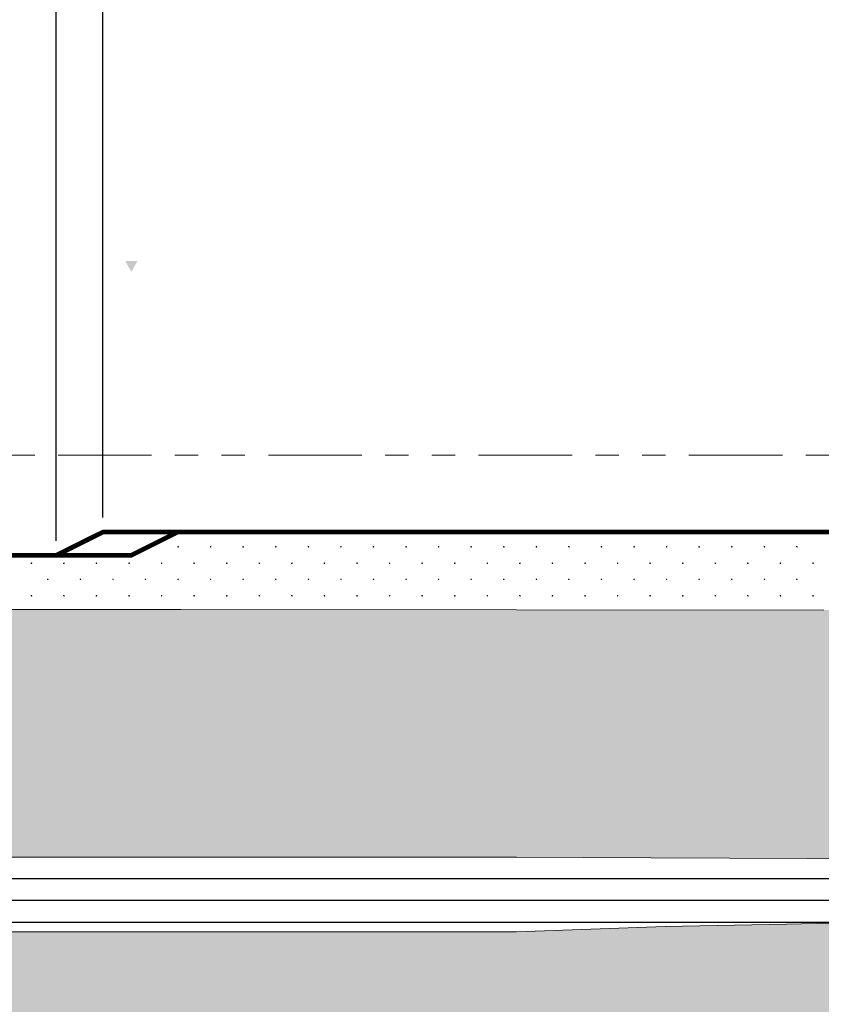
# Model space of a CAD drawing. Header units: millimetres. Extents: x 615418 to 955542, y 450519 to 646666.
# Tile 55 of 84: x 836847 to 853999, y 597996 to 619075. Entities that reach past the tile are written whole.
import ezdxf

# ---------------------------------------------------------------- set-up
doc = ezdxf.new("R2010")
doc.units = ezdxf.units.MM
doc.linetypes.add('ACISOTGB', pattern=[9, 4, -1, 1, -1, 1, -1])
for name, color, linetype in [('Bound', 7, 'Continuous'), ('Fill', 7, 'Continuous'), ('Бетон_условный', 7, 'Continuous')]:
    doc.layers.add(name, color=color, linetype=linetype)
doc.layers.add('ИИ_ОФОРМЛЕНИЕ_015', color=7, linetype='Continuous', lineweight=15)
doc.styles.get("Standard").update_dxf_attribs({"font": 'arial.ttf'})
doc.dimstyles.new('ISO-25', dxfattribs={"dimtxt": 2.5, "dimasz": 2.5, "dimexe": 1.25, "dimexo": 0.625, "dimtad": 1, "dimtxsty": 'Standard', "dimcen": 2.5, "dimadec": 0, "dimazin": 0, "dimtfac": 1, "dimtmove": 0, "dimatfit": 3, "dimfxl": 1, "dimarcsym": 0})
pattern_1 = [(197.87055, (767405.044, 606052.442), (-2090.787921, -696.5901627), [8.1465, -22691.8873]), (197.87055, (767060.044, 605707.442), (-2090.787921, -696.5901627), [8.1465, -22691.8873]), (270, (767052.3, 605704.9), (696.9293, 4e-14), [8.146, -688.4443]), (270, (767397.3, 606049.9), (696.9293, 4e-14), [8.146, -688.4443]), (342.12945, (767397.394, 606041.792), (19514.0205961, -6269.3114633), [8.1465, -22691.8873]), (342.12945, (767052.394, 605696.792), (19514.0205961, -6269.3114633), [8.1465, -22691.8873]), (53.95936, (767405.044, 606039.24), (3484.646535, 4876.131138), [8.1465, -9468.1]), (53.95936, (767060.044, 605694.24), (3484.646535, 4876.131138), [8.1465, -9468.1]), (126.04064, (767064.874, 605700.84), (-2090.787921, 2786.36065), [8.146, -9468.1007]), (126.04064, (767409.874, 606045.84), (-2090.787921, 2786.36065), [8.146, -9468.1007])]

# ---------------------------------------------------------------- blocks, each defined once
blk = doc.blocks.new('_ArchTick')
at = {"color": 0, "linetype": 'ByBlock', "const_width": 0.15}
blk.add_lwpolyline([(-0.5, -0.5), (0.5, 0.5)], dxfattribs=at)
blk = doc.blocks.new('*D74')
at = {"color": 0, "lineweight": -2, "ltscale": 200, "transparency": 16777216}
for p, q in [((838627, 608418), (838627, 632948)), ((896767, 612168), (896767, 632948)), ((896767, 632323), (838627, 632323))]:
    blk.add_line(p, q, dxfattribs=at)
at = {"layer": 'Defpoints', "color": 0, "ltscale": 200, "transparency": 16777216}
for p in [(838627, 632323), (896767, 611856), (838627, 608106)]:
    blk.add_point(p, dxfattribs=at)
at = {"color": 0, "lineweight": -2, "ltscale": 200, "transparency": 16777216, "xscale": 1250, "yscale": 1250, "zscale": 1250, "rotation": 180}
blk.add_blockref('_ArchTick', (838627, 632323), dxfattribs=at)
at = {"color": 0, "lineweight": -2, "ltscale": 200, "transparency": 16777216, "xscale": 1250, "yscale": 1250, "zscale": 1250}
blk.add_blockref('_ArchTick', (896767, 632323), dxfattribs=at)
at = {"color": 0, "ltscale": 200, "transparency": 16777216, "insert": (867697, 633274), "char_height": 1250, "attachment_point": 5, "bg_fill": 3, "box_fill_scale": 1.1, "bg_fill_color": 256, "bg_fill_true_color": 13158600, "bg_fill_transparency": 0}
blk.add_mtext('5814', dxfattribs=at)
blk = doc.blocks.new('*D75')
at = {"color": 0, "lineweight": -2, "ltscale": 200, "transparency": 16777216}
for p, q in [((838127, 632323), (838647, 634055)), ((838647, 634055), (841911, 634055)), ((837627, 607918), (837627, 632948)), ((838627, 608418), (838627, 632948)), ((838627, 632323), (837627, 632323))]:
    blk.add_line(p, q, dxfattribs=at)
at = {"layer": 'Defpoints', "color": 0, "ltscale": 200, "transparency": 16777216}
for p in [(837627, 632323), (838627, 608106), (837627, 607606)]:
    blk.add_point(p, dxfattribs=at)
at = {"color": 0, "lineweight": -2, "ltscale": 200, "transparency": 16777216, "xscale": 1250, "yscale": 1250, "zscale": 1250, "rotation": 180}
blk.add_blockref('_ArchTick', (837627, 632323), dxfattribs=at)
at = {"color": 0, "lineweight": -2, "ltscale": 200, "transparency": 16777216, "xscale": 1250, "yscale": 1250, "zscale": 1250}
blk.add_blockref('_ArchTick', (838627, 632323), dxfattribs=at)
at = {"color": 0, "ltscale": 200, "transparency": 16777216, "insert": (840279, 635006), "char_height": 1250, "attachment_point": 5, "bg_fill": 3, "box_fill_scale": 1.1, "bg_fill_color": 256, "bg_fill_true_color": 13158600, "bg_fill_transparency": 0}
blk.add_mtext('100', dxfattribs=at)

msp = doc.modelspace()

# ---------------------------------------------------------------- hatches: boundary and pattern name
at = {"layer": 'Fill'}
h = msp.add_hatch(dxfattribs=at)
h.set_pattern_fill('GR29', color=256, scale=1500, style=0, pattern_type=2)
h.set_pattern_definition(pattern_1)
h.paths.add_polyline_path([(795306.3, 614130.8), (795806.3, 614130.8), (795806.3, 614129.1), (795306.3, 614129.1)], flags=17)
h.paths.add_polyline_path([(795306.3, 613600.8), (795763, 613600.8)])
h.paths.add_polyline_path([(839235.8, 613675.8), (839105.8, 613905.8), (839365.8, 613905.8)], flags=16)
h.paths.add_polyline_path([(839550.8, 614000.8), (840050.8, 614000.8)], flags=16)
h.paths.add_polyline_path([(838727.5, 613350.8), (840050.8, 613350.8)])
h.paths.add_polyline_path([(817678.5, 613645.9), (817677.7, 613645.9), (817678.5, 613645.8)])
h = msp.add_hatch(dxfattribs=at)
h.set_pattern_fill('GR29', color=256, scale=1500, style=0, pattern_type=2)
h.set_pattern_definition(pattern_1)
h.paths.add_polyline_path([(840340.8, 613570.8), (840819.1, 613570.8)])
at = {"layer": 'Fill', "lineweight": 13}
h = msp.add_hatch(dxfattribs=at)
h.set_pattern_fill('GR30', color=256, scale=1500, pattern_type=2)
h.set_pattern_definition([(197.866148, (766950.019, 605597.732), (-1469.25, -489.3829239), [8.8168, -15942.6809]), (197.866148, (767197.519, 605845.232), (-1469.25, -489.3829239), [8.8168, -15942.6809]), (270, (767189.1, 605842.5), (489.75, 3e-14), [8.8168, -480.5661]), (270, (766941.6, 605595), (489.75, 3e-14), [8.8168, -480.5661]), (342.133852, (766941.694, 605586.242), (13713.0000001, -4404.4463148), [8.817, -15942.6807]), (342.133852, (767189.194, 605833.742), (13713.0000001, -4404.4463148), [8.817, -15942.6807]), (53.95219, (766949.944, 605583.392), (2448.75, 3425.680467), [8.817, -6649.238]), (53.95219, (767197.444, 605830.892), (2448.75, 3425.680467), [8.817, -6649.238]), (126.04781, (767202.694, 605838.092), (-1469.25, 1957.5316954), [8.8168, -6649.2382]), (126.04781, (766955.194, 605590.592), (-1469.25, 1957.5316954), [8.8168, -6649.2382])])
h.paths.add_polyline_path([(933579.3, 602648.5), (943944.1, 603034.7), (951843.6, 603295.4), (954042.3, 603379.5), (954989.5, 603415.7), (952542.3, 604231.5), (954042.3, 605231.5), (954042.3, 605512.1), (950535.1, 605748.2), (943944.1, 606214.7), (943496.9, 606250.4), (936616.8, 606252.6), (929736.7, 606258.9), (922856.7, 606269.1), (915976.6, 606282.8), (909096.5, 606299.3), (902216.5, 606317.9), (895336.4, 606337.9), (888456.3, 606358.3), (881576.2, 606378.3), (874696.2, 606397), (867816.1, 606413.5), (860936, 606427.2), (854055.9, 606437.4), (847475.8, 606438.8), (840295.8, 606445.8), (837106.8, 606445.8), (834117.9, 606445.8), (831128.9, 606445.9), (828139.9, 606445.9), (825151, 606445.9), (822162, 606445.9), (819173, 606445.9), (817678.5, 606445.9), (817678.5, 606445.8), (816922.4, 606485.4), (816175.6, 606517.7), (815428.8, 606549.5), (814681.9, 606581.4), (813935.1, 606613.2), (813188.3, 606645.1), (812441.5, 606675.7), (811694.6, 606706.2), (810947.8, 606736.8), (810200.9, 606767.4), (809454.1, 606795.8), (808707.2, 606824.3), (807960.3, 606852.8), (807213.4, 606881.3), (806466.5, 606907), (805719.6, 606932.7), (804972.7, 606958.5), (804225.8, 606984.2), (803478.8, 607006.5), (802731.8, 607028.9), (801984.8, 607051.2), (801237.9, 607073.6), (800490.8, 607092.2), (799743.8, 607110.7), (798996.7, 607129.3), (798249.7, 607147.8), (797502.6, 607162.3), (796755.5, 607176.8), (796008.4, 607191.3), (795161.3, 607205.8), (793411.4, 607124.1), (791761.5, 606882.5), (790111.6, 606491.6), (788461.7, 605968.4), (786811.8, 605335.8), (785161.9, 604621.6), (783512.1, 603856.8), (781862.2, 603074.9), (780450.5, 602420.5), (781424.5, 602419.5), (782398.6, 602418.6), (783372.6, 602417.6), (784346.7, 602416.6), (785320.7, 602415.6), (786294.8, 602414.7), (787268.8, 602413.7), (788242.9, 602412.7), (789217, 602411.7), (790191, 602410.7), (791165.1, 602409.8), (792139.1, 602408.8), (793113.2, 602407.8), (794087.2, 602406.8), (795230.8, 602406.8), (796008.2, 602381.8), (796755, 602357.8), (797501.9, 602333.8), (798248.8, 602309.8), (798995.4, 602279), (799742.1, 602248.3), (800488.8, 602217.5), (801235.5, 602186.8), (801982, 602149.8), (802728.5, 602112.7), (803475, 602075.7), (804221.5, 602038.7), (804967.9, 601996.1), (805714.3, 601953.5), (806460.6, 601910.9), (807207, 601868.3), (807953.2, 601821.1), (808699.4, 601773.9), (809445.7, 601726.7), (810191.9, 601679.5), (810938, 601628.8), (811684.2, 601578.2), (812430.3, 601527.5), (813176.5, 601476.9), (813922.6, 601424.1), (814668.6, 601371.4), (815414.7, 601318.6), (816160.8, 601265.8), (816906.9, 601212.3), (817678, 601145.9), (819173, 601145.9), (822162, 601145.9), (825151, 601145.9), (828139.9, 601145.9), (831128.9, 601145.9), (834117.9, 601145.9), (837106.8, 601145.8), (840295.8, 601145.8), (843649.5, 601143.8), (847475.8, 601145.8), (850356.8, 601128.3), (853710.5, 601115.5), (857064.2, 601100), (860417.9, 601082.4), (863771.6, 601063.7), (867125.2, 601044.5), (870478.9, 601025.7), (873832.6, 601008.2), (877186.3, 600992.6), (880540, 600979.8), (883893.6, 600970.2), (887247.3, 600964.3), (890601, 600962.3), (892119.9, 601012.4), (902484.8, 601398.7), (912849.6, 601812.2), (923214.4, 602235)])
h = msp.add_hatch(dxfattribs=at)
h.set_pattern_fill('GR29', color=256, scale=1500, pattern_type=2)
h.set_pattern_definition(pattern_1)
h.paths.add_polyline_path([(946165.8, 599637.2), (950535.1, 599915.3), (954042.3, 600127.5), (954042.3, 602231.5), (955542.3, 603231.5), (954989.5, 603415.7), (954042.3, 603379.5), (951843.6, 603295.4), (943944.1, 603034.7), (933579.3, 602648.5), (923214.4, 602235), (912849.6, 601812.2), (902484.8, 601398.7), (892119.9, 601012.4), (890601, 600962.3), (886930.5, 600781.1), (884340, 600669.3), (881749.5, 600557.5), (879158.8, 600462.1), (876568.2, 600366.7), (873977.5, 600271.3), (871386.9, 600175.9), (868796.1, 600100.4), (866205.3, 600025), (863614.5, 599949.5), (861023.8, 599874), (858432.9, 599820.9), (855841.9, 599767.9), (853251, 599714.8), (850660.1, 599661.8), (847475.8, 599545.8), (840295.8, 599545.8), (837106.8, 599545.8), (834117.9, 599545.8), (831128.9, 599545.8), (828139.9, 599545.9), (825151, 599545.9), (822162, 599545.9), (819173, 599545.9), (817678.5, 599545.8), (816903.7, 599474.9), (816157.8, 599418.1), (815411.8, 599362), (814665.9, 599305.8), (813920, 599249.7), (813174, 599193.6), (812428, 599139.8), (811682, 599085.9), (810936, 599032.1), (810190.1, 598978.2), (809444, 598928), (808697.8, 598877.8), (807951.7, 598827.6), (807205.6, 598777.4), (806459.4, 598732.1), (805713.2, 598686.8), (804966.9, 598641.5), (804220.7, 598596.3), (803474.2, 598556.9), (802727.8, 598517.5), (801981.4, 598478.1), (801235, 598438.7), (800488.4, 598406.1), (799741.8, 598373.4), (798995.2, 598340.7), (798248.6, 598308), (797501.7, 598282.4), (796754.9, 598256.9), (796008.1, 598231.4), (795136.3, 598205.1), (795071.3, 598205.7), (793411.4, 598203.9), (791761.5, 598198.1), (790111.6, 598188.7), (788461.7, 598176.1), (786811.8, 598160.8), (785161.9, 598143.7), (783512.1, 598125.2), (781862.2, 598106.4), (780212.3, 598088), (778562.4, 598070.8), (776912.5, 598055.6), (775262.6, 598043), (773612.7, 598033.6), (771962.8, 598027.8), (770212.9, 598025.8), (765601, 598053), (761089.1, 598133.5), (756577.2, 598263.6), (752065.3, 598437.8), (747553.4, 598648.3), (743041.5, 598886.1), (738529.6, 599140.7), (734017.7, 599401), (729505.8, 599655.6), (724993.9, 599893.3), (720482, 600103.9), (715970.1, 600278.1), (711458.2, 600408.2), (706946.3, 600488.6), (702434.4, 600515.8), (688535.1, 600172.8), (657179.2, 600049), (648050.1, 600607.1), (638506.2, 601983), (633618.5, 603231.5), (632118.4, 602231.5), (632118.4, 594516.2), (648050.1, 593573.8), (688535.1, 593577.4), (705044.4, 593577.3), (721336.5, 593180.5), (737628.6, 592783.6), (755362.9, 594099.9), (766712.9, 594451.3), (770212.9, 594545.8), (795161.3, 594606.1), (798250.3, 594601.9), (801239.2, 594590.3), (804228.2, 594571.5), (807217.2, 594546.3), (810206.1, 594515.8), (813195.1, 594481.5), (816184.1, 594444.7), (819173, 594407), (822162, 594370.2), (825151, 594335.8), (828139.9, 594305.4), (831128.9, 594280.2), (834117.9, 594261.4), (837106.8, 594249.8), (840295.8, 594245.8), (847475.8, 594245.7), (885266.5, 593669.6)])
at = {"layer": 'Fill'}
h = msp.add_hatch(dxfattribs=at)
h.set_pattern_fill('GR07', color=256, scale=2000, pattern_type=2)
h.set_pattern_definition([(0, (766695, 605355.8), (0, 1400), [3266, 0]), (0, (766695, 605821.8), (0, 1400), [3266, 0]), (0, (766695, 606289.8), (0, 1400), [3266, 0])])
h.paths.add_polyline_path([(861023.8, 599874), (863614.5, 599949.5), (866205.3, 600025), (868796.1, 600100.4), (871386.9, 600175.9), (873977.5, 600271.3), (876568.2, 600366.7), (879158.8, 600462.1), (881749.5, 600557.5), (884340, 600669.3), (886930.5, 600781.1), (890601, 600962.3), (887247.3, 600964.3), (883893.6, 600970.2), (880540, 600979.8), (877186.3, 600992.6), (873832.6, 601008.2), (870478.9, 601025.7), (867125.2, 601044.5), (863771.6, 601063.7), (860417.9, 601082.4), (857064.2, 601100), (853710.5, 601115.5), (850356.8, 601128.3), (847475.8, 601145.8), (843649.5, 601143.8), (840295.8, 601145.8), (837106.8, 601145.8), (834117.9, 601145.9), (831128.9, 601145.9), (828139.9, 601145.9), (825151, 601145.9), (822162, 601145.9), (819173, 601145.9), (817679.7, 601145.9), (816926.8, 601117.8), (816179.8, 601094.9), (815432.7, 601072.3), (814685.7, 601049.6), (813938.7, 601027), (813191.7, 601004.4), (812444.6, 600982.6), (811697.6, 600960.9), (810950.5, 600939.2), (810203.5, 600917.5), (809456.4, 600897.2), (808709.4, 600877), (807962.3, 600856.7), (807215.3, 600836.5), (806468.2, 600818.2), (805721.1, 600799.9), (804974, 600781.7), (804227, 600763.4), (803479.9, 600747.5), (802732.7, 600731.6), (801985.6, 600715.7), (801238.5, 600699.8), (800491.4, 600686.6), (799744.3, 600673.5), (798997.1, 600660.3), (798250, 600647.1), (797502.8, 600636.8), (796755.6, 600626.5), (796008.5, 600616.1), (795261.3, 600605.8), (796008.3, 600585.6), (796755.2, 600565.4), (797502.2, 600545.2), (798249.2, 600525), (798996, 600499.1), (799742.9, 600473.2), (800489.7, 600447.4), (801236.6, 600421.5), (801983.3, 600390.3), (802730, 600359.2), (803476.7, 600328), (804223.5, 600296.8), (804970.1, 600261), (805716.7, 600225.1), (806463.3, 600189.3), (807209.9, 600153.4), (807956.5, 600113.7), (808703, 600074), (809449.5, 600034.3), (810196.1, 599994.5), (810942.5, 599951.9), (811689, 599909.3), (812435.4, 599866.7), (813181.9, 599824.1), (813928.3, 599779.7), (814674.7, 599735.3), (815421.2, 599690.8), (816167.6, 599646.4), (816914, 599601.4), (817678.5, 599545.8), (819173, 599545.9), (822162, 599545.9), (825151, 599545.9), (828139.9, 599545.9), (831128.9, 599545.8), (834117.9, 599545.8), (837106.8, 599545.8), (840295.8, 599545.8), (847475.8, 599545.8), (850660.1, 599661.8), (853251, 599714.8), (855841.9, 599767.9), (858432.9, 599820.9)])

# ---------------------------------------------------------------- linework, layer by layer
at = {"layer": 'Bound', "color": 7, "linetype": 'Continuous', "lineweight": 0, "flags": 128}
for points in [[(854055.9, 606437.4), (847475.8, 606438.8), (840295.8, 606445.8), (837106.8, 606445.8), (834117.9, 606445.8), (831128.9, 606445.9), (828139.9, 606445.9), (825151, 606445.9), (822162, 606445.9)], [(857064.2, 601100), (853710.5, 601115.5), (850356.8, 601128.3), (847475.8, 601145.8), (843649.5, 601143.8), (840295.8, 601145.8), (837106.8, 601145.8), (834117.9, 601145.9), (831128.9, 601145.9), (828139.9, 601145.9), (825151, 601145.9), (822162, 601145.9)], [(855841.9, 599767.9), (853251, 599714.8), (850660.1, 599661.8), (847475.8, 599545.8), (840295.8, 599545.8), (837106.8, 599545.8), (834117.9, 599545.8), (831128.9, 599545.8), (828139.9, 599545.9), (825151, 599545.9), (822162, 599545.9)]]:
    msp.add_lwpolyline(points, dxfattribs=at)
at = {"layer": 'Fill', "linetype": 'Continuous', "lineweight": 13}
for p, q in [((840237.6, 607797.2), (840229.9, 607794.7)), ((840229.9, 607794.7), (840229.9, 607786.5)), ((840230, 607786.6), (840237.7, 607784.1)), ((840237.6, 607784), (840242.4, 607790.6)), ((840242.5, 607790.6), (840237.7, 607797.2)), ((840934.6, 607797.2), (840926.8, 607794.7)), ((840926.8, 607794.7), (840926.8, 607786.5)), ((840926.9, 607786.6), (840934.7, 607784.1)), ((840939.4, 607790.6), (840934.6, 607797.2)), ((840934.6, 607784), (840939.3, 607790.6)), ((841631.5, 607797.2), (841623.7, 607794.7)), ((841623.8, 607794.7), (841623.8, 607786.5)), ((841623.8, 607786.6), (841631.6, 607784.1)), ((841636.3, 607790.6), (841631.5, 607797.2)), ((841631.5, 607784), (841636.3, 607790.6)), ((842328.4, 607797.2), (842320.7, 607794.7)), ((842320.7, 607794.7), (842320.7, 607786.5)), ((842320.8, 607786.6), (842328.5, 607784.1)), ((842333.2, 607790.6), (842328.4, 607797.2)), ((842328.4, 607784), (842333.2, 607790.6)), ((843025.3, 607797.2), (843017.6, 607794.7)), ((843017.6, 607794.7), (843017.6, 607786.5)), ((843017.7, 607786.6), (843025.4, 607784.1)), ((843025.3, 607784), (843030.1, 607790.6)), ((843030.2, 607790.6), (843025.4, 607797.2)), ((843722.3, 607797.2), (843714.5, 607794.7)), ((843714.6, 607794.7), (843714.6, 607786.5)), ((843714.6, 607786.6), (843722.4, 607784.1)), ((843727.1, 607790.6), (843722.3, 607797.2)), ((843722.3, 607784), (843727.1, 607790.6)), ((844419.2, 607797.2), (844411.4, 607794.7)), ((844411.5, 607794.7), (844411.5, 607786.5)), ((844411.5, 607786.6), (844419.3, 607784.1)), ((844424, 607790.6), (844419.2, 607797.2)), ((844419.2, 607784), (844424, 607790.6)), ((845116.1, 607797.2), (845108.4, 607794.7)), ((845108.4, 607794.7), (845108.4, 607786.5)), ((845108.5, 607786.6), (845116.2, 607784.1)), ((845116.1, 607784), (845120.9, 607790.6)), ((845121, 607790.6), (845116.2, 607797.2)), ((845813.1, 607797.2), (845805.3, 607794.7)), ((845805.3, 607794.7), (845805.3, 607786.5)), ((845805.4, 607786.6), (845813.2, 607784.1)), ((845817.9, 607790.6), (845813.1, 607797.2)), ((845813.1, 607784), (845817.8, 607790.6)), ((846510, 607797.2), (846502.2, 607794.7)), ((846502.3, 607794.7), (846502.3, 607786.5)), ((846502.3, 607786.6), (846510.1, 607784.1)), ((846514.8, 607790.6), (846510, 607797.2)), ((846510, 607784), (846514.8, 607790.6)), ((847206.9, 607797.2), (847199.2, 607794.7)), ((847199.2, 607794.7), (847199.2, 607786.5)), ((847199.3, 607786.6), (847207, 607784.1)), ((847206.9, 607784), (847211.7, 607790.6)), ((847211.7, 607790.6), (847207, 607797.2)), ((847903.8, 607797.2), (847896.1, 607794.7)), ((847896.1, 607794.7), (847896.1, 607786.5)), ((847896.2, 607786.6), (847903.9, 607784.1)), ((847903.8, 607784), (847908.6, 607790.6)), ((847908.7, 607790.6), (847903.9, 607797.2)), ((848600.8, 607797.2), (848593, 607794.7)), ((848593.1, 607794.7), (848593.1, 607786.5)), ((848593.1, 607786.6), (848600.9, 607784.1)), ((848605.6, 607790.6), (848600.8, 607797.2)), ((848600.8, 607784), (848605.6, 607790.6)), ((849297.7, 607797.2), (849289.9, 607794.7)), ((849290, 607794.7), (849290, 607786.5)), ((849290.1, 607786.6), (849297.8, 607784.1)), ((849302.5, 607790.6), (849297.7, 607797.2)), ((849297.7, 607784), (849302.5, 607790.6)), ((849994.6, 607797.2), (849986.9, 607794.7)), ((849986.9, 607794.7), (849986.9, 607786.5)), ((849987, 607786.6), (849994.7, 607784.1)), ((849994.6, 607784), (849999.4, 607790.6)), ((849999.5, 607790.6), (849994.7, 607797.2)), ((850691.6, 607797.2), (850683.8, 607794.7)), ((850683.9, 607794.7), (850683.9, 607786.5)), ((850683.9, 607786.6), (850691.7, 607784.1)), ((850696.4, 607790.6), (850691.6, 607797.2)), ((850691.6, 607784), (850696.4, 607790.6)), ((851388.5, 607797.2), (851380.7, 607794.7)), ((851380.8, 607794.7), (851380.8, 607786.5)), ((851380.8, 607786.6), (851388.6, 607784.1)), ((851393.3, 607790.6), (851388.5, 607797.2)), ((851388.5, 607784), (851393.3, 607790.6)), ((852085.4, 607797.2), (852077.7, 607794.7)), ((852077.7, 607794.7), (852077.7, 607786.5)), ((852077.8, 607786.6), (852085.5, 607784.1)), ((852085.4, 607784), (852090.2, 607790.6)), ((852090.2, 607790.6), (852085.5, 607797.2)), ((852782.3, 607797.2), (852774.6, 607794.7)), ((852774.6, 607794.7), (852774.6, 607786.5)), ((852774.7, 607786.6), (852782.5, 607784.1)), ((852782.3, 607784), (852787.1, 607790.6)), ((852787.2, 607790.6), (852782.4, 607797.2)), ((853479.3, 607797.2), (853471.5, 607794.7)), ((853471.6, 607794.7), (853471.6, 607786.5)), ((853471.6, 607786.6), (853479.4, 607784.1)), ((853484.1, 607790.6), (853479.3, 607797.2)), ((853479.3, 607784), (853484.1, 607790.6)), ((837098, 607445.6), (837090.2, 607443.1)), ((837090.3, 607443.1), (837090.3, 607435)), ((837090.3, 607435), (837098.1, 607432.5)), ((837102.8, 607439), (837098, 607445.6)), ((837098, 607432.4), (837102.8, 607439)), ((837794.9, 607445.6), (837787.2, 607443.1)), ((837787.2, 607443.1), (837787.2, 607435)), ((837787.3, 607435), (837795, 607432.5)), ((837799.7, 607439), (837794.9, 607445.6)), ((837794.9, 607432.4), (837799.7, 607439)), ((838491.8, 607445.6), (838484.1, 607443.1)), ((838484.1, 607443.1), (838484.1, 607435)), ((838484.2, 607435), (838491.9, 607432.5)), ((838491.8, 607432.4), (838496.6, 607439)), ((838496.7, 607439), (838491.9, 607445.6)), ((839188.8, 607445.6), (839181, 607443.1)), ((839181.1, 607443.1), (839181.1, 607435)), ((839181.1, 607435), (839188.9, 607432.5)), ((839193.6, 607439), (839188.8, 607445.6)), ((839188.8, 607432.4), (839193.6, 607439)), ((839885.7, 607445.6), (839877.9, 607443.1)), ((839878, 607443.1), (839878, 607435)), ((839878, 607435), (839885.8, 607432.5)), ((839890.5, 607439), (839885.7, 607445.6)), ((839885.7, 607432.4), (839890.5, 607439)), ((840582.6, 607445.6), (840574.9, 607443.1)), ((840574.9, 607443.1), (840574.9, 607435)), ((840575, 607435), (840582.7, 607432.5)), ((840582.6, 607432.4), (840587.4, 607439)), ((840587.5, 607439), (840582.7, 607445.6)), ((841279.6, 607445.6), (841271.8, 607443.1)), ((841271.8, 607443.1), (841271.8, 607435)), ((841271.9, 607435), (841279.7, 607432.5)), ((841284.4, 607439), (841279.6, 607445.6)), ((841279.6, 607432.4), (841284.3, 607439)), ((841976.5, 607445.6), (841968.7, 607443.1)), ((841968.8, 607443.1), (841968.8, 607435)), ((841968.8, 607435), (841976.6, 607432.5)), ((841981.3, 607439), (841976.5, 607445.6)), ((841976.5, 607432.4), (841981.3, 607439)), ((842673.4, 607445.6), (842665.7, 607443.1)), ((842665.7, 607443.1), (842665.7, 607435)), ((842665.8, 607435), (842673.5, 607432.5)), ((842678.2, 607439), (842673.4, 607445.6)), ((842673.4, 607432.4), (842678.2, 607439)), ((843370.3, 607445.6), (843362.6, 607443.1)), ((843362.6, 607443.1), (843362.6, 607435)), ((843362.7, 607435), (843370.4, 607432.5)), ((843370.3, 607432.4), (843375.1, 607439)), ((843375.2, 607439), (843370.4, 607445.6)), ((844067.3, 607445.6), (844059.5, 607443.1)), ((844059.6, 607443.1), (844059.6, 607435)), ((844059.6, 607435), (844067.4, 607432.5)), ((844072.1, 607439), (844067.3, 607445.6)), ((844067.3, 607432.4), (844072.1, 607439)), ((844764.2, 607445.6), (844756.4, 607443.1)), ((844756.5, 607443.1), (844756.5, 607435)), ((844756.5, 607435), (844764.3, 607432.5)), ((844769, 607439), (844764.2, 607445.6)), ((844764.2, 607432.4), (844769, 607439)), ((845461.1, 607445.6), (845453.4, 607443.1)), ((845453.4, 607443.1), (845453.4, 607435)), ((845453.5, 607435), (845461.2, 607432.5)), ((845461.1, 607432.4), (845465.9, 607439)), ((845466, 607439), (845461.2, 607445.6)), ((846158.1, 607445.6), (846150.3, 607443.1)), ((846150.3, 607443.1), (846150.3, 607435)), ((846150.4, 607435), (846158.2, 607432.5)), ((846162.9, 607439), (846158.1, 607445.6)), ((846158.1, 607432.4), (846162.8, 607439)), ((846855, 607445.6), (846847.2, 607443.1)), ((846847.3, 607443.1), (846847.3, 607435)), ((846847.3, 607435), (846855.1, 607432.5)), ((846859.8, 607439), (846855, 607445.6)), ((846855, 607432.4), (846859.8, 607439)), ((847551.9, 607445.6), (847544.2, 607443.1)), ((847544.2, 607443.1), (847544.2, 607435)), ((847544.3, 607435), (847552, 607432.5)), ((847551.9, 607432.4), (847556.7, 607439)), ((847556.7, 607439), (847552, 607445.6)), ((848248.8, 607445.6), (848241.1, 607443.1)), ((848241.1, 607443.1), (848241.1, 607435)), ((848241.2, 607435), (848248.9, 607432.5)), ((848248.8, 607432.4), (848253.6, 607439)), ((848253.7, 607439), (848248.9, 607445.6)), ((848945.8, 607445.6), (848938, 607443.1)), ((848938.1, 607443.1), (848938.1, 607435)), ((848938.1, 607435), (848945.9, 607432.5)), ((848950.6, 607439), (848945.8, 607445.6)), ((848945.8, 607432.4), (848950.6, 607439)), ((849642.7, 607445.6), (849634.9, 607443.1)), ((849635, 607443.1), (849635, 607435)), ((849635.1, 607435), (849642.8, 607432.5)), ((849647.5, 607439), (849642.7, 607445.6)), ((849642.7, 607432.4), (849647.5, 607439)), ((850339.6, 607445.6), (850331.9, 607443.1)), ((850331.9, 607443.1), (850331.9, 607435)), ((850332, 607435), (850339.7, 607432.5)), ((850339.6, 607432.4), (850344.4, 607439)), ((850344.5, 607439), (850339.7, 607445.6)), ((851036.6, 607445.6), (851028.8, 607443.1)), ((851028.9, 607443.1), (851028.9, 607435)), ((851028.9, 607435), (851036.7, 607432.5)), ((851041.4, 607439), (851036.6, 607445.6)), ((851036.6, 607432.4), (851041.4, 607439)), ((851733.5, 607445.6), (851725.7, 607443.1)), ((851725.8, 607443.1), (851725.8, 607435)), ((851725.8, 607435), (851733.6, 607432.5)), ((851738.3, 607439), (851733.5, 607445.6)), ((851733.5, 607432.4), (851738.3, 607439)), ((852430.4, 607445.6), (852422.7, 607443.1)), ((852422.7, 607443.1), (852422.7, 607435)), ((852422.8, 607435), (852430.5, 607432.5)), ((852430.4, 607432.4), (852435.2, 607439)), ((852435.2, 607439), (852430.5, 607445.6)), ((853127.3, 607445.6), (853119.6, 607443.1)), ((853119.6, 607443.1), (853119.6, 607435)), ((853119.7, 607435), (853127.5, 607432.5)), ((853127.3, 607432.4), (853132.1, 607439)), ((853132.2, 607439), (853127.4, 607445.6)), ((853824.3, 607445.6), (853816.5, 607443.1)), ((853816.6, 607443.1), (853816.6, 607435)), ((853816.6, 607435), (853824.4, 607432.5)), ((853829.1, 607439), (853824.3, 607445.6)), ((853824.3, 607432.4), (853829.1, 607439)), ((837449.9, 607100.6), (837442.2, 607098.1)), ((837442.2, 607098.1), (837442.2, 607090)), ((837442.3, 607090), (837450, 607087.5)), ((837454.7, 607094), (837449.9, 607100.6)), ((837449.9, 607087.4), (837454.7, 607094)), ((838146.8, 607100.6), (838139.1, 607098.1)), ((838139.1, 607098.1), (838139.1, 607090)), ((838139.2, 607090), (838146.9, 607087.5)), ((838146.8, 607087.4), (838151.6, 607094)), ((838151.7, 607094), (838146.9, 607100.6)), ((838843.8, 607100.6), (838836, 607098.1)), ((838836.1, 607098.1), (838836.1, 607090)), ((838836.1, 607090), (838843.9, 607087.5)), ((838848.6, 607094), (838843.8, 607100.6)), ((838843.8, 607087.4), (838848.6, 607094)), ((839540.7, 607100.6), (839532.9, 607098.1)), ((839533, 607098.1), (839533, 607090)), ((839533, 607090), (839540.8, 607087.5)), ((839545.5, 607094), (839540.7, 607100.6)), ((839540.7, 607087.4), (839545.5, 607094)), ((840237.6, 607100.6), (840229.9, 607098.1)), ((840229.9, 607098.1), (840229.9, 607090)), ((840230, 607090), (840237.7, 607087.5)), ((840237.6, 607087.4), (840242.4, 607094)), ((840242.5, 607094), (840237.7, 607100.6)), ((840934.6, 607100.6), (840926.8, 607098.1)), ((840926.8, 607098.1), (840926.8, 607090)), ((840926.9, 607090), (840934.7, 607087.5)), ((840939.4, 607094), (840934.6, 607100.6)), ((840934.6, 607087.4), (840939.3, 607094)), ((841631.5, 607100.6), (841623.7, 607098.1)), ((841623.8, 607098.1), (841623.8, 607090)), ((841623.8, 607090), (841631.6, 607087.5)), ((841636.3, 607094), (841631.5, 607100.6)), ((841631.5, 607087.4), (841636.3, 607094)), ((842328.4, 607100.6), (842320.7, 607098.1)), ((842320.7, 607098.1), (842320.7, 607090)), ((842320.8, 607090), (842328.5, 607087.5)), ((842333.2, 607094), (842328.4, 607100.6)), ((842328.4, 607087.4), (842333.2, 607094)), ((843025.3, 607100.6), (843017.6, 607098.1)), ((843017.6, 607098.1), (843017.6, 607090)), ((843017.7, 607090), (843025.4, 607087.5)), ((843025.3, 607087.4), (843030.1, 607094)), ((843030.2, 607094), (843025.4, 607100.6)), ((843722.3, 607100.6), (843714.5, 607098.1)), ((843714.6, 607098.1), (843714.6, 607090)), ((843714.6, 607090), (843722.4, 607087.5)), ((843727.1, 607094), (843722.3, 607100.6)), ((843722.3, 607087.4), (843727.1, 607094)), ((844419.2, 607100.6), (844411.4, 607098.1)), ((844411.5, 607098.1), (844411.5, 607090)), ((844411.5, 607090), (844419.3, 607087.5)), ((844424, 607094), (844419.2, 607100.6)), ((844419.2, 607087.4), (844424, 607094)), ((845116.1, 607100.6), (845108.4, 607098.1)), ((845108.4, 607098.1), (845108.4, 607090)), ((845108.5, 607090), (845116.2, 607087.5)), ((845116.1, 607087.4), (845120.9, 607094)), ((845121, 607094), (845116.2, 607100.6)), ((845813.1, 607100.6), (845805.3, 607098.1)), ((845805.3, 607098.1), (845805.3, 607090)), ((845805.4, 607090), (845813.2, 607087.5)), ((845817.9, 607094), (845813.1, 607100.6)), ((845813.1, 607087.4), (845817.8, 607094)), ((846510, 607100.6), (846502.2, 607098.1)), ((846502.3, 607098.1), (846502.3, 607090)), ((846502.3, 607090), (846510.1, 607087.5)), ((846514.8, 607094), (846510, 607100.6)), ((846510, 607087.4), (846514.8, 607094)), ((847206.9, 607100.6), (847199.2, 607098.1)), ((847199.2, 607098.1), (847199.2, 607090)), ((847199.3, 607090), (847207, 607087.5)), ((847206.9, 607087.4), (847211.7, 607094)), ((847211.7, 607094), (847207, 607100.6)), ((847903.8, 607100.6), (847896.1, 607098.1)), ((847896.1, 607098.1), (847896.1, 607090)), ((847896.2, 607090), (847903.9, 607087.5)), ((847903.8, 607087.4), (847908.6, 607094)), ((847908.7, 607094), (847903.9, 607100.6)), ((848600.8, 607100.6), (848593, 607098.1)), ((848593.1, 607098.1), (848593.1, 607090)), ((848593.1, 607090), (848600.9, 607087.5)), ((848605.6, 607094), (848600.8, 607100.6)), ((848600.8, 607087.4), (848605.6, 607094)), ((849297.7, 607100.6), (849289.9, 607098.1)), ((849290, 607098.1), (849290, 607090)), ((849290.1, 607090), (849297.8, 607087.5)), ((849302.5, 607094), (849297.7, 607100.6)), ((849297.7, 607087.4), (849302.5, 607094)), ((849994.6, 607100.6), (849986.9, 607098.1)), ((849986.9, 607098.1), (849986.9, 607090)), ((849987, 607090), (849994.7, 607087.5)), ((849994.6, 607087.4), (849999.4, 607094)), ((849999.5, 607094), (849994.7, 607100.6)), ((850691.6, 607100.6), (850683.8, 607098.1)), ((850683.9, 607098.1), (850683.9, 607090)), ((850683.9, 607090), (850691.7, 607087.5)), ((850696.4, 607094), (850691.6, 607100.6)), ((850691.6, 607087.4), (850696.4, 607094)), ((851388.5, 607100.6), (851380.7, 607098.1)), ((851380.8, 607098.1), (851380.8, 607090)), ((851380.8, 607090), (851388.6, 607087.5)), ((851393.3, 607094), (851388.5, 607100.6)), ((851388.5, 607087.4), (851393.3, 607094)), ((852085.4, 607100.6), (852077.7, 607098.1)), ((852077.7, 607098.1), (852077.7, 607090)), ((852077.8, 607090), (852085.5, 607087.5)), ((852085.4, 607087.4), (852090.2, 607094)), ((852090.2, 607094), (852085.5, 607100.6)), ((852782.3, 607100.6), (852774.6, 607098.1)), ((852774.6, 607098.1), (852774.6, 607090)), ((852774.7, 607090), (852782.5, 607087.5)), ((852782.3, 607087.4), (852787.1, 607094)), ((852787.2, 607094), (852782.4, 607100.6)), ((853479.3, 607100.6), (853471.5, 607098.1)), ((853471.6, 607098.1), (853471.6, 607090)), ((853471.6, 607090), (853479.4, 607087.5)), ((853484.1, 607094), (853479.3, 607100.6)), ((853479.3, 607087.4), (853484.1, 607094)), ((837098, 606749), (837090.2, 606746.5)), ((837090.3, 606746.5), (837090.3, 606738.4)), ((837090.3, 606738.4), (837098.1, 606735.9)), ((837102.8, 606742.4), (837098, 606749)), ((837098, 606735.8), (837102.8, 606742.4)), ((837794.9, 606749), (837787.2, 606746.5)), ((837787.2, 606746.5), (837787.2, 606738.4)), ((837787.3, 606738.4), (837795, 606735.9)), ((837799.7, 606742.4), (837794.9, 606749)), ((837794.9, 606735.8), (837799.7, 606742.4)), ((838491.8, 606749), (838484.1, 606746.5)), ((838484.1, 606746.5), (838484.1, 606738.4)), ((838484.2, 606738.4), (838491.9, 606735.9)), ((838491.8, 606735.8), (838496.6, 606742.4)), ((838496.7, 606742.4), (838491.9, 606749)), ((839188.8, 606749), (839181, 606746.5)), ((839181.1, 606746.5), (839181.1, 606738.4)), ((839181.1, 606738.4), (839188.9, 606735.9)), ((839193.6, 606742.4), (839188.8, 606749)), ((839188.8, 606735.8), (839193.6, 606742.4)), ((839885.7, 606749), (839877.9, 606746.5)), ((839878, 606746.5), (839878, 606738.4)), ((839878, 606738.4), (839885.8, 606735.9)), ((839890.5, 606742.4), (839885.7, 606749)), ((839885.7, 606735.8), (839890.5, 606742.4)), ((840582.6, 606749), (840574.9, 606746.5)), ((840574.9, 606746.5), (840574.9, 606738.4)), ((840575, 606738.4), (840582.7, 606735.9)), ((840582.6, 606735.8), (840587.4, 606742.4)), ((840587.5, 606742.4), (840582.7, 606749)), ((841279.6, 606749), (841271.8, 606746.5)), ((841271.8, 606746.5), (841271.8, 606738.4)), ((841271.9, 606738.4), (841279.7, 606735.9)), ((841284.4, 606742.4), (841279.6, 606749)), ((841279.6, 606735.8), (841284.3, 606742.4)), ((841976.5, 606749), (841968.7, 606746.5)), ((841968.8, 606746.5), (841968.8, 606738.4)), ((841968.8, 606738.4), (841976.6, 606735.9)), ((841981.3, 606742.4), (841976.5, 606749)), ((841976.5, 606735.8), (841981.3, 606742.4)), ((842673.4, 606749), (842665.7, 606746.5)), ((842665.7, 606746.5), (842665.7, 606738.4)), ((842665.8, 606738.4), (842673.5, 606735.9)), ((842678.2, 606742.4), (842673.4, 606749)), ((842673.4, 606735.8), (842678.2, 606742.4)), ((843370.3, 606749), (843362.6, 606746.5)), ((843362.6, 606746.5), (843362.6, 606738.4)), ((843362.7, 606738.4), (843370.4, 606735.9)), ((843370.3, 606735.8), (843375.1, 606742.4)), ((843375.2, 606742.4), (843370.4, 606749)), ((844067.3, 606749), (844059.5, 606746.5)), ((844059.6, 606746.5), (844059.6, 606738.4)), ((844059.6, 606738.4), (844067.4, 606735.9)), ((844072.1, 606742.4), (844067.3, 606749)), ((844067.3, 606735.8), (844072.1, 606742.4)), ((844764.2, 606749), (844756.4, 606746.5)), ((844756.5, 606746.5), (844756.5, 606738.4)), ((844756.5, 606738.4), (844764.3, 606735.9)), ((844769, 606742.4), (844764.2, 606749)), ((844764.2, 606735.8), (844769, 606742.4)), ((845461.1, 606749), (845453.4, 606746.5)), ((845453.4, 606746.5), (845453.4, 606738.4)), ((845453.5, 606738.4), (845461.2, 606735.9)), ((845461.1, 606735.8), (845465.9, 606742.4)), ((845466, 606742.4), (845461.2, 606749)), ((846158.1, 606749), (846150.3, 606746.5)), ((846150.3, 606746.5), (846150.3, 606738.4)), ((846150.4, 606738.4), (846158.2, 606735.9)), ((846162.9, 606742.4), (846158.1, 606749)), ((846158.1, 606735.8), (846162.8, 606742.4)), ((846855, 606749), (846847.2, 606746.5)), ((846847.3, 606746.5), (846847.3, 606738.4)), ((846847.3, 606738.4), (846855.1, 606735.9)), ((846859.8, 606742.4), (846855, 606749)), ((846855, 606735.8), (846859.8, 606742.4)), ((847551.9, 606749), (847544.2, 606746.5)), ((847544.2, 606746.5), (847544.2, 606738.4)), ((847544.3, 606738.4), (847552, 606735.9)), ((847551.9, 606735.8), (847556.7, 606742.4)), ((847556.7, 606742.4), (847552, 606749)), ((848248.8, 606749), (848241.1, 606746.5)), ((848241.1, 606746.5), (848241.1, 606738.4)), ((848241.2, 606738.4), (848248.9, 606735.9)), ((848248.8, 606735.8), (848253.6, 606742.4)), ((848253.7, 606742.4), (848248.9, 606749)), ((848945.8, 606749), (848938, 606746.5)), ((848938.1, 606746.5), (848938.1, 606738.4)), ((848938.1, 606738.4), (848945.9, 606735.9)), ((848950.6, 606742.4), (848945.8, 606749)), ((848945.8, 606735.8), (848950.6, 606742.4)), ((849642.7, 606749), (849634.9, 606746.5)), ((849635, 606746.5), (849635, 606738.4)), ((849635.1, 606738.4), (849642.8, 606735.9)), ((849647.5, 606742.4), (849642.7, 606749)), ((849642.7, 606735.8), (849647.5, 606742.4)), ((850339.6, 606749), (850331.9, 606746.5)), ((850331.9, 606746.5), (850331.9, 606738.4)), ((850332, 606738.4), (850339.7, 606735.9)), ((850339.6, 606735.8), (850344.4, 606742.4)), ((850344.5, 606742.4), (850339.7, 606749)), ((851036.6, 606749), (851028.8, 606746.5)), ((851028.9, 606746.5), (851028.9, 606738.4)), ((851028.9, 606738.4), (851036.7, 606735.9)), ((851041.4, 606742.4), (851036.6, 606749)), ((851036.6, 606735.8), (851041.4, 606742.4)), ((851733.5, 606749), (851725.7, 606746.5)), ((851725.8, 606746.5), (851725.8, 606738.4)), ((851725.8, 606738.4), (851733.6, 606735.9)), ((851738.3, 606742.4), (851733.5, 606749)), ((851733.5, 606735.8), (851738.3, 606742.4)), ((852430.4, 606749), (852422.7, 606746.5)), ((852422.7, 606746.5), (852422.7, 606738.4)), ((852422.8, 606738.4), (852430.5, 606735.9)), ((852430.4, 606735.8), (852435.2, 606742.4)), ((852435.2, 606742.4), (852430.5, 606749)), ((853127.3, 606749), (853119.6, 606746.5)), ((853119.6, 606746.5), (853119.6, 606738.4)), ((853119.7, 606738.4), (853127.5, 606735.9)), ((853127.3, 606735.8), (853132.1, 606742.4)), ((853132.2, 606742.4), (853127.4, 606749)), ((853824.3, 606749), (853816.5, 606746.5)), ((853816.6, 606746.5), (853816.6, 606738.4)), ((853816.6, 606738.4), (853824.4, 606735.9)), ((853829.1, 606742.4), (853824.3, 606749)), ((853824.3, 606735.8), (853829.1, 606742.4))]:
    msp.add_line(p, q, dxfattribs=at)
at = {"layer": 'ИИ_ОФОРМЛЕНИЕ_015', "color": 42, "lineweight": 25, "const_width": 100}
msp.add_lwpolyline([(748367, 605855.8), (754973.8, 605864.8), (758475, 607605.8), (771052, 607605.8), (774287, 607605.8), (839227, 607605.8), (840227, 608105.8), (889667, 608105.8), (889667, 611855.8), (896767, 611855.8), (905517, 615355.8), (908517, 615355.8), (917517, 618955.8), (925517, 618955.8), (934517, 615355.8), (937517, 615355.8), (941510.5, 613359)], dxfattribs=at)

# ---------------------------------------------------------------- next in the draw order: dimensions: what is measured, and where the dimension line sits
at = {"ltscale": 200}
dim = msp.add_linear_dim(base=(838627, 632322.9), p1=(896767, 611855.8), p2=(838627, 608105.8), dimstyle='ISO-25', override={"dimscale": 500, "dimdec": 0, "dimlfac": 0.1, "dimzin": 0, "dimblk1": 'ArchTick', "dimblk2": 'ArchTick', "dimsah": 1, "dimtmove": 1, "dimtfill": 1}, dxfattribs=at)
dim.commit()
dim.dimension.update_dxf_attribs({"geometry": '*D74', "text_midpoint": (867697, 633273.6)})

# ---------------------------------------------------------------- next in the draw order: dimensions: what is measured, and where the dimension line sits
dim = msp.add_linear_dim(base=(837627, 632322.9), p1=(838627, 608105.8), p2=(837627, 607605.8), dimstyle='ISO-25', override={"dimscale": 500, "dimdec": 0, "dimlfac": 0.1, "dimzin": 0, "dimblk1": 'ArchTick', "dimblk2": 'ArchTick', "dimsah": 1, "dimtmove": 1, "dimtfill": 1}, dxfattribs=at)
dim.commit()
dim.dimension.update_dxf_attribs({"geometry": '*D75', "text_midpoint": (838959.1, 635005.6)})

# ---------------------------------------------------------------- next in the draw order: linework, layer by layer
at = {"layer": 'Бетон_условный', "color": 0, "linetype": 'ACISOTGB', "lineweight": 20, "ltscale": 500}
msp.add_lwpolyline([(682879.1, 611055.8), (682879.1, 611655.8), (750686.2, 611655.8), (750686.2, 622305.8), (765897, 622305.8), (765897, 631105.8), (769597, 631105.8), (769597, 621305.8), (779417, 621305.8), (779417, 609755.8), (804417, 609755.8), (804417, 612255.8), (805167, 612255.8), (810667, 609755.8), (883917, 609755.8), (889167, 611855.8), (889667, 611855.8)], dxfattribs=at)
at = {"layer": 'ИИ_ОФОРМЛЕНИЕ_015', "color": 42, "lineweight": 25, "const_width": 100}
msp.add_lwpolyline([(748367, 605855.8), (754973.8, 605855.8), (758475, 607605.8), (760083, 607605.8), (771192, 607605.8), (774287, 607605.8), (837627, 607605.8), (838627, 608105.8), (888067, 608105.8), (888067, 611855.8), (895167, 611855.8), (903917, 615355.8), (906917, 615355.8), (915917, 618955.8), (923917, 618955.8), (932917, 615355.8), (935917, 615355.8), (941924.5, 612352)], dxfattribs=at)

doc.saveas('drawing.dxf')
